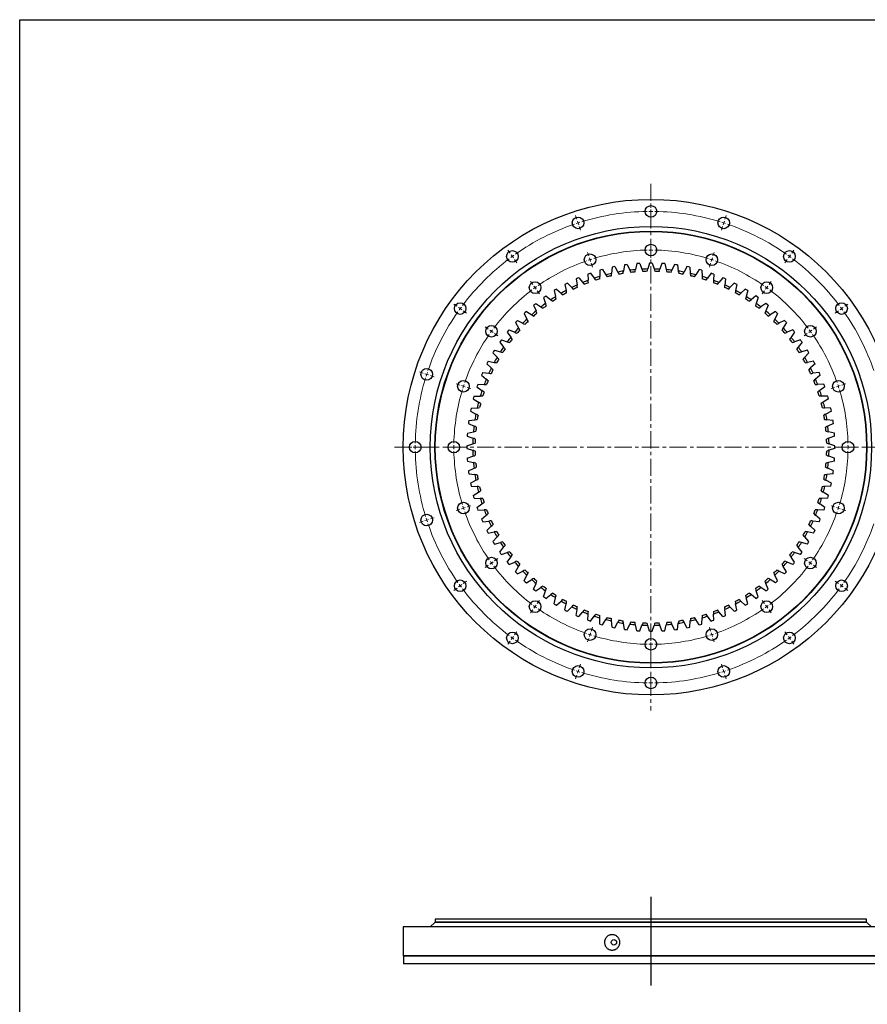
# Model space of a CAD drawing. Header units: millimetres. Extents: x -84 to 3240, y 8367 to 10823.
# Tile 2 of 7: x -84 to 1012, y 9549 to 10823. Entities that reach past the tile are written whole.
import ezdxf

# ---------------------------------------------------------------- set-up
doc = ezdxf.new("R2010")
doc.units = ezdxf.units.MM
doc.header["$LTSCALE"] = 10
doc.linetypes.add('CENTER', pattern=[10.16, 6.35, -1.27, 1.27, -1.27])

msp = doc.modelspace()

# ---------------------------------------------------------------- linework, layer by layer
at = {"linetype": 'CENTER', "lineweight": 18, "ltscale": 0.35}
for p, q in [((732.5, 10610.8), (732.5, 9929.4)), ((400.9, 10270.1), (1064, 10270.1))]:
    msp.add_line(p, q, dxfattribs=at)
at = {"color": 0, "linetype": 'Continuous', "lineweight": 18}
for p, q in [((732.5, 10580.1), (732.5, 10585.1)), ((732.5, 10575.1), (732.5, 10577.6)), ((732.5, 10575.1), (732.5, 10572.6)), ((636.7, 10564.9), (635.1, 10569.7)), ((638.2, 10560.2), (637.4, 10562.5)), ((638.2, 10560.2), (639, 10557.8)), ((732.5, 10570.1), (732.5, 10565.1)), ((826.7, 10560.2), (825.9, 10557.8)), ((826.7, 10560.2), (827.5, 10562.5)), ((828.2, 10564.9), (829.8, 10569.7)), ((639.7, 10555.4), (641.3, 10550.6)), ((825.2, 10555.4), (823.6, 10550.6)), ((732.5, 10530.1), (732.5, 10535.1)), ((550.2, 10520.9), (547.3, 10524.9)), ((652.1, 10517.4), (650.6, 10522.1)), ((732.5, 10525.1), (732.5, 10527.6)), ((732.5, 10525.1), (732.5, 10522.6)), ((732.5, 10520.1), (732.5, 10515.1)), ((812.8, 10517.4), (814.3, 10522.1)), ((914.7, 10520.9), (917.6, 10524.9)), ((553.2, 10516.8), (551.7, 10518.9)), ((553.2, 10516.8), (554.6, 10514.8)), ((556.1, 10512.8), (559.1, 10508.7)), ((653.7, 10512.6), (652.9, 10515)), ((653.7, 10512.6), (654.4, 10510.2)), ((655.2, 10507.9), (656.7, 10503.1)), ((809.7, 10507.9), (808.2, 10503.1)), ((811.3, 10512.6), (810.5, 10510.2)), ((811.3, 10512.6), (812, 10515)), ((908.8, 10512.8), (905.8, 10508.7)), ((911.7, 10516.8), (910.3, 10514.8)), ((911.7, 10516.8), (913.2, 10518.9)), ((579.6, 10480.4), (576.7, 10484.5)), ((885.3, 10480.4), (888.2, 10484.5)), ((582.6, 10476.4), (581.1, 10478.4)), ((582.6, 10476.4), (584, 10474.4)), ((585.5, 10472.3), (588.4, 10468.3)), ((879.4, 10472.3), (876.5, 10468.3)), ((882.3, 10476.4), (880.9, 10474.4)), ((882.3, 10476.4), (883.8, 10478.4)), ((481.7, 10452.3), (477.6, 10455.2)), ((485.7, 10449.4), (483.7, 10450.8)), ((485.7, 10449.4), (487.7, 10447.9)), ((489.7, 10446.4), (493.8, 10443.5)), ((975.2, 10446.4), (971.1, 10443.5)), ((979.2, 10449.4), (977.2, 10447.9)), ((979.2, 10449.4), (981.2, 10450.8)), ((983.2, 10452.3), (987.3, 10455.2)), ((522.1, 10422.9), (518.1, 10425.9)), ((526.2, 10420), (524.1, 10421.4)), ((526.2, 10420), (528.2, 10418.5)), ((938.8, 10420), (936.7, 10418.5)), ((938.8, 10420), (940.8, 10421.4)), ((942.8, 10422.9), (946.8, 10425.9)), ((530.2, 10417), (534.2, 10414.1)), ((934.7, 10417), (930.7, 10414.1)), ((437.6, 10365.9), (432.9, 10367.4)), ((442.4, 10364.3), (440, 10365.1)), ((442.4, 10364.3), (444.8, 10363.6)), ((447.1, 10362.8), (451.9, 10361.2)), ((485.2, 10350.4), (480.4, 10352)), ((489.9, 10348.9), (487.6, 10349.7)), ((489.9, 10348.9), (492.3, 10348.1)), ((494.7, 10347.3), (499.4, 10345.8)), ((970.2, 10347.3), (965.5, 10345.8)), ((975, 10348.9), (972.6, 10348.1)), ((975, 10348.9), (977.4, 10349.7)), ((979.7, 10350.4), (984.5, 10352)), ((422.5, 10270.1), (417.5, 10270.1)), ((427.5, 10270.1), (425, 10270.1)), ((427.5, 10270.1), (430, 10270.1)), ((432.5, 10270.1), (437.5, 10270.1)), ((472.5, 10270.1), (467.5, 10270.1)), ((477.5, 10270.1), (475, 10270.1)), ((477.5, 10270.1), (480, 10270.1)), ((482.5, 10270.1), (487.5, 10270.1)), ((982.5, 10270.1), (977.5, 10270.1)), ((987.5, 10270.1), (985, 10270.1)), ((987.5, 10270.1), (990, 10270.1)), ((992.5, 10270.1), (997.5, 10270.1)), ((485.2, 10189.7), (480.4, 10188.2)), ((489.9, 10191.3), (487.6, 10190.5)), ((489.9, 10191.3), (492.3, 10192.1)), ((494.7, 10192.8), (499.4, 10194.4)), ((970.2, 10192.8), (965.5, 10194.4)), ((975, 10191.3), (972.6, 10192.1)), ((975, 10191.3), (977.4, 10190.5)), ((979.7, 10189.7), (984.5, 10188.2)), ((442.4, 10175.8), (440, 10175.1)), ((442.4, 10175.8), (444.8, 10176.6)), ((447.1, 10177.4), (451.9, 10178.9)), ((437.6, 10174.3), (432.9, 10172.7)), ((530.2, 10123.1), (534.2, 10126.1)), ((934.7, 10123.1), (930.7, 10126.1)), ((522.1, 10117.3), (518.1, 10114.3)), ((526.2, 10120.2), (524.1, 10118.7)), ((526.2, 10120.2), (528.2, 10121.7)), ((938.8, 10120.2), (936.7, 10121.7)), ((938.8, 10120.2), (940.8, 10118.7)), ((942.8, 10117.3), (946.8, 10114.3)), ((481.7, 10087.9), (477.6, 10084.9)), ((485.7, 10090.8), (483.7, 10089.3)), ((485.7, 10090.8), (487.7, 10092.3)), ((489.7, 10093.8), (493.8, 10096.7)), ((975.2, 10093.8), (971.1, 10096.7)), ((979.2, 10090.8), (977.2, 10092.3)), ((979.2, 10090.8), (981.2, 10089.3)), ((983.2, 10087.9), (987.3, 10084.9)), ((582.6, 10063.8), (581.1, 10061.8)), ((582.6, 10063.8), (584, 10065.8)), ((585.5, 10067.8), (588.4, 10071.9)), ((879.4, 10067.8), (876.5, 10071.9)), ((882.3, 10063.8), (880.9, 10065.8)), ((882.3, 10063.8), (883.8, 10061.8)), ((579.6, 10059.7), (576.7, 10055.7)), ((885.3, 10059.7), (888.2, 10055.7)), ((655.2, 10032.3), (656.7, 10037.1)), ((809.7, 10032.3), (808.2, 10037.1)), ((553.2, 10023.3), (551.7, 10021.3)), ((553.2, 10023.3), (554.6, 10025.4)), ((556.1, 10027.4), (559.1, 10031.4)), ((653.7, 10027.6), (652.9, 10025.2)), ((653.7, 10027.6), (654.4, 10029.9)), ((732.5, 10020.1), (732.5, 10025.1)), ((811.3, 10027.6), (810.5, 10029.9)), ((811.3, 10027.6), (812, 10025.2)), ((908.8, 10027.4), (905.8, 10031.4)), ((911.7, 10023.3), (910.3, 10025.4)), ((911.7, 10023.3), (913.2, 10021.3)), ((550.2, 10019.3), (547.3, 10015.2)), ((652.1, 10022.8), (650.6, 10018.1)), ((732.5, 10015.1), (732.5, 10017.6)), ((732.5, 10015.1), (732.5, 10012.6)), ((812.8, 10022.8), (814.3, 10018.1)), ((914.7, 10019.3), (917.6, 10015.2)), ((732.5, 10010.1), (732.5, 10005.1)), ((639.7, 9984.8), (641.3, 9989.5)), ((825.2, 9984.8), (823.6, 9989.5)), ((636.7, 9975.3), (635.1, 9970.5)), ((638.2, 9980), (637.4, 9977.6)), ((638.2, 9980), (639, 9982.4)), ((732.5, 9970.1), (732.5, 9975.1)), ((826.7, 9980), (825.9, 9982.4)), ((826.7, 9980), (827.5, 9977.6)), ((828.2, 9975.3), (829.8, 9970.5)), ((732.5, 9965.1), (732.5, 9967.6)), ((732.5, 9965.1), (732.5, 9962.6)), ((732.5, 9960.1), (732.5, 9955.1))]:
    msp.add_line(p, q, dxfattribs=at)
at = {"color": 7, "linetype": 'Continuous', "lineweight": 25}
for p, q in [((714.3, 10507.5), (712.6, 10499.7)), ((716.2, 10507.7), (714.3, 10507.5)), ((718.1, 10507.8), (716.2, 10507.7)), ((718.1, 10507.8), (720.8, 10500.3)), ((730.6, 10508.2), (728.3, 10500.6)), ((732.5, 10508.2), (730.6, 10508.2)), ((734.3, 10508.2), (732.5, 10508.2)), ((734.3, 10508.2), (736.6, 10500.6)), ((746.8, 10507.8), (744.1, 10500.3)), ((748.7, 10507.7), (746.8, 10507.8)), ((750.6, 10507.5), (748.7, 10507.7)), ((750.6, 10507.5), (752.3, 10499.7)), ((652.7, 10494.5), (650.9, 10493.8)), ((654.5, 10495.1), (652.7, 10494.5)), ((654.5, 10495.1), (659.2, 10488.6)), ((666.4, 10498.9), (666.3, 10490.9)), ((668.2, 10499.4), (666.4, 10498.9)), ((670, 10499.9), (668.2, 10499.4)), ((670, 10499.9), (674.2, 10493.1)), ((682.2, 10502.9), (681.5, 10494.9)), ((684, 10503.3), (682.2, 10502.9)), ((685.8, 10503.6), (684, 10503.3)), ((685.8, 10503.6), (689.6, 10496.6)), ((698.2, 10505.8), (697, 10497.8)), ((700, 10506), (698.2, 10505.8)), ((701.9, 10506.3), (700, 10506)), ((701.9, 10506.3), (705.2, 10499)), ((763, 10506.3), (759.7, 10499)), ((764.9, 10506), (763, 10506.3)), ((766.7, 10505.8), (764.9, 10506)), ((766.7, 10505.8), (767.9, 10497.8)), ((779.1, 10503.6), (775.3, 10496.6)), ((780.9, 10503.3), (779.1, 10503.6)), ((782.7, 10502.9), (780.9, 10503.3)), ((782.7, 10502.9), (783.4, 10494.9)), ((794.9, 10499.9), (790.7, 10493.1)), ((796.7, 10499.4), (794.9, 10499.9)), ((798.5, 10498.9), (796.7, 10499.4)), ((798.5, 10498.9), (798.6, 10490.9)), ((810.4, 10495.1), (805.7, 10488.6)), ((812.2, 10494.5), (810.4, 10495.1)), ((814, 10493.8), (812.2, 10494.5)), ((622.9, 10481.5), (621.2, 10480.7)), ((624.6, 10482.4), (622.9, 10481.5)), ((624.6, 10482.4), (630.1, 10476.6)), ((637.6, 10488.5), (635.9, 10487.8)), ((635.9, 10487.8), (636.9, 10479.8)), ((639.3, 10489.3), (637.6, 10488.5)), ((639.3, 10489.3), (644.4, 10483.1)), ((650.9, 10493.8), (651.4, 10485.9)), ((814, 10493.8), (813.5, 10485.9)), ((825.6, 10489.3), (820.5, 10483.1)), ((827.3, 10488.5), (825.6, 10489.3)), ((829.1, 10487.8), (827.3, 10488.5)), ((829.1, 10487.8), (828.1, 10479.8)), ((840.3, 10482.4), (834.8, 10476.6)), ((842, 10481.5), (840.3, 10482.4)), ((843.7, 10480.7), (842, 10481.5)), ((608.7, 10473.6), (607.1, 10472.6)), ((607.1, 10472.6), (609.2, 10464.9)), ((610.3, 10474.5), (608.7, 10473.6)), ((610.3, 10474.5), (616.2, 10469.1)), ((621.2, 10480.7), (622.8, 10472.8)), ((843.7, 10480.7), (842.1, 10472.8)), ((854.6, 10474.5), (848.7, 10469.1)), ((856.2, 10473.6), (854.6, 10474.5)), ((857.8, 10472.6), (855.7, 10464.9)), ((857.8, 10472.6), (856.2, 10473.6)), ((583.6, 10456), (582.2, 10454.8)), ((583.6, 10456), (590.2, 10451.5)), ((595.1, 10464.7), (593.6, 10463.6)), ((593.6, 10463.6), (596.2, 10456)), ((596.7, 10465.7), (595.1, 10464.7)), ((596.7, 10465.7), (602.9, 10460.7)), ((868.2, 10465.7), (862, 10460.7)), ((869.8, 10464.7), (868.2, 10465.7)), ((871.3, 10463.6), (868.7, 10456)), ((871.3, 10463.6), (869.8, 10464.7)), ((881.3, 10456), (874.7, 10451.5)), ((882.8, 10454.8), (881.3, 10456)), ((569.9, 10444.1), (568.5, 10442.8)), ((571.3, 10445.4), (569.9, 10444.1)), ((571.3, 10445.4), (578.2, 10441.3)), ((582.2, 10454.8), (580.7, 10453.6)), ((580.7, 10453.6), (583.8, 10446.3)), ((884.2, 10453.6), (881.1, 10446.3)), ((884.2, 10453.6), (882.8, 10454.8)), ((893.6, 10445.4), (886.7, 10441.3)), ((895, 10444.1), (893.6, 10445.4)), ((896.4, 10442.8), (895, 10444.1)), ((558.4, 10432.6), (557.1, 10431.3)), ((557.1, 10431.3), (561.2, 10424.4)), ((559.7, 10434), (558.4, 10432.6)), ((559.7, 10434), (566.8, 10430.4)), ((568.5, 10442.8), (572.1, 10435.7)), ((896.4, 10442.8), (892.8, 10435.7)), ((905.2, 10434), (898.1, 10430.4)), ((907.8, 10431.3), (903.7, 10424.4)), ((906.5, 10432.6), (905.2, 10434)), ((907.8, 10431.3), (906.5, 10432.6)), ((547.7, 10420.4), (546.5, 10418.9)), ((546.5, 10418.9), (551.1, 10412.3)), ((548.9, 10421.8), (547.7, 10420.4)), ((548.9, 10421.8), (556.3, 10418.7)), ((916, 10421.8), (908.6, 10418.7)), ((918.4, 10418.9), (913.8, 10412.3)), ((917.2, 10420.4), (916, 10421.8)), ((918.4, 10418.9), (917.2, 10420.4)), ((537.9, 10407.4), (536.8, 10405.9)), ((536.8, 10405.9), (541.8, 10399.6)), ((539, 10409), (537.9, 10407.4)), ((539, 10409), (546.6, 10406.4)), ((925.9, 10409), (918.4, 10406.4)), ((928.1, 10405.9), (923.1, 10399.6)), ((927, 10407.4), (925.9, 10409)), ((928.1, 10405.9), (927, 10407.4)), ((529, 10393.8), (528, 10392.2)), ((528, 10392.2), (533.4, 10386.3)), ((530, 10395.4), (529, 10393.8)), ((530, 10395.4), (537.7, 10393.4)), ((934.9, 10395.4), (927.2, 10393.4)), ((936.9, 10392.2), (931.5, 10386.3)), ((935.9, 10393.8), (934.9, 10395.4)), ((936.9, 10392.2), (935.9, 10393.8)), ((521, 10379.7), (520.1, 10378)), ((521.9, 10381.3), (521, 10379.7)), ((521.9, 10381.3), (529.7, 10379.8)), ((943, 10381.3), (935.2, 10379.8)), ((943.9, 10379.7), (943, 10381.3)), ((944.8, 10378), (943.9, 10379.7)), ((520.1, 10378), (525.9, 10372.5)), ((944.8, 10378), (939, 10372.5)), ((514, 10365), (513.3, 10363.2)), ((513.3, 10363.2), (519.4, 10358.1)), ((514.8, 10366.7), (514, 10365)), ((514.8, 10366.7), (522.7, 10365.7)), ((950.1, 10366.7), (942.2, 10365.7)), ((951.6, 10363.2), (945.5, 10358.1)), ((950.9, 10365), (950.1, 10366.7)), ((951.6, 10363.2), (950.9, 10365)), ((508, 10349.8), (507.4, 10348.1)), ((507.4, 10348.1), (513.9, 10343.4)), ((508.7, 10351.6), (508, 10349.8)), ((508.7, 10351.6), (516.7, 10351.2)), ((956.2, 10351.6), (948.2, 10351.2)), ((957.5, 10348.1), (951, 10343.4)), ((956.9, 10349.8), (956.2, 10351.6)), ((957.5, 10348.1), (956.9, 10349.8)), ((503.1, 10334.3), (502.6, 10332.5)), ((502.6, 10332.5), (509.4, 10328.3)), ((503.7, 10336.1), (503.1, 10334.3)), ((503.7, 10336.1), (511.6, 10336.2)), ((961.3, 10336.1), (953.3, 10336.2)), ((962.3, 10332.5), (955.5, 10328.3)), ((961.8, 10334.3), (961.3, 10336.1)), ((962.3, 10332.5), (961.8, 10334.3)), ((499.3, 10318.5), (498.9, 10316.7)), ((498.9, 10316.7), (506, 10312.9)), ((499.7, 10320.4), (499.3, 10318.5)), ((499.7, 10320.4), (507.7, 10321)), ((965.2, 10320.4), (957.3, 10321)), ((966, 10316.7), (958.9, 10312.9)), ((965.6, 10318.5), (965.2, 10320.4)), ((966, 10316.7), (965.6, 10318.5)), ((496.8, 10304.4), (496.5, 10302.5)), ((496.8, 10304.4), (504.7, 10305.6)), ((968.1, 10304.4), (960.2, 10305.6)), ((968.4, 10302.5), (968.1, 10304.4)), ((496.5, 10302.5), (496.3, 10300.7)), ((496.3, 10300.7), (503.6, 10297.4)), ((968.6, 10300.7), (961.3, 10297.4)), ((968.6, 10300.7), (968.4, 10302.5)), ((494.9, 10286.3), (494.7, 10284.5)), ((494.7, 10284.5), (502.2, 10281.7)), ((495, 10288.2), (494.9, 10286.3)), ((495, 10288.2), (502.8, 10289.9)), ((969.9, 10288.2), (962.1, 10289.9)), ((970.2, 10284.5), (962.7, 10281.7)), ((970.1, 10286.3), (969.9, 10288.2)), ((970.2, 10284.5), (970.1, 10286.3)), ((494.3, 10272), (502, 10274.2)), ((494.3, 10272), (494.3, 10270.1)), ((494.3, 10270.1), (494.3, 10268.2)), ((494.3, 10268.2), (502, 10266)), ((970.6, 10272), (962.9, 10274.2)), ((970.6, 10268.2), (962.9, 10266)), ((970.6, 10270.1), (970.6, 10272)), ((970.6, 10268.2), (970.6, 10270.1)), ((494.7, 10255.7), (502.2, 10258.5)), ((494.7, 10255.7), (494.9, 10253.8)), ((494.9, 10253.8), (495, 10252)), ((970.2, 10255.7), (962.7, 10258.5)), ((969.9, 10252), (970.1, 10253.8)), ((970.1, 10253.8), (970.2, 10255.7)), ((495, 10252), (502.8, 10250.2)), ((496.3, 10239.5), (503.6, 10242.8)), ((496.3, 10239.5), (496.5, 10237.7)), ((968.6, 10239.5), (961.3, 10242.8)), ((969.9, 10252), (962.1, 10250.2)), ((968.4, 10237.7), (968.6, 10239.5)), ((496.5, 10237.7), (496.8, 10235.8)), ((496.8, 10235.8), (504.7, 10234.6)), ((498.9, 10223.5), (506, 10227.2)), ((966, 10223.5), (958.9, 10227.2)), ((968.1, 10235.8), (960.2, 10234.6)), ((968.1, 10235.8), (968.4, 10237.7)), ((498.9, 10223.5), (499.3, 10221.6)), ((499.3, 10221.6), (499.7, 10219.8)), ((499.7, 10219.8), (507.7, 10219.2)), ((965.2, 10219.8), (957.3, 10219.2)), ((965.2, 10219.8), (965.6, 10221.6)), ((965.6, 10221.6), (966, 10223.5)), ((502.6, 10207.6), (509.4, 10211.9)), ((502.6, 10207.6), (503.1, 10205.8)), ((503.1, 10205.8), (503.7, 10204)), ((503.7, 10204), (511.6, 10203.9)), ((961.3, 10204), (953.3, 10203.9)), ((962.3, 10207.6), (955.5, 10211.9)), ((961.3, 10204), (961.8, 10205.8)), ((961.8, 10205.8), (962.3, 10207.6)), ((507.4, 10192.1), (513.9, 10196.8)), ((507.4, 10192.1), (508, 10190.3)), ((508, 10190.3), (508.7, 10188.6)), ((508.7, 10188.6), (516.7, 10189)), ((956.2, 10188.6), (948.2, 10189)), ((957.5, 10192.1), (951, 10196.8)), ((956.2, 10188.6), (956.9, 10190.3)), ((956.9, 10190.3), (957.5, 10192.1)), ((513.3, 10176.9), (519.4, 10182.1)), ((513.3, 10176.9), (514, 10175.2)), ((951.6, 10176.9), (945.5, 10182.1)), ((950.9, 10175.2), (951.6, 10176.9)), ((514, 10175.2), (514.8, 10173.5)), ((514.8, 10173.5), (522.7, 10174.5)), ((520.1, 10162.2), (525.9, 10167.7)), ((944.8, 10162.2), (939, 10167.7)), ((950.1, 10173.5), (942.2, 10174.5)), ((950.1, 10173.5), (950.9, 10175.2)), ((520.1, 10162.2), (521, 10160.5)), ((521, 10160.5), (521.9, 10158.9)), ((521.9, 10158.9), (529.7, 10160.4)), ((528, 10148), (533.4, 10153.9)), ((936.9, 10148), (931.5, 10153.9)), ((943, 10158.9), (935.2, 10160.4)), ((943, 10158.9), (943.9, 10160.5)), ((943.9, 10160.5), (944.8, 10162.2)), ((528, 10148), (529, 10146.3)), ((529, 10146.3), (530, 10144.7)), ((530, 10144.7), (537.7, 10146.8)), ((536.8, 10134.3), (541.8, 10140.6)), ((928.1, 10134.3), (923.1, 10140.6)), ((934.9, 10144.7), (927.2, 10146.8)), ((934.9, 10144.7), (935.9, 10146.3)), ((935.9, 10146.3), (936.9, 10148)), ((536.8, 10134.3), (537.9, 10132.7)), ((537.9, 10132.7), (539, 10131.2)), ((539, 10131.2), (546.6, 10133.8)), ((546.5, 10121.3), (551.1, 10127.8)), ((918.4, 10121.3), (913.8, 10127.8)), ((925.9, 10131.2), (918.4, 10133.8)), ((925.9, 10131.2), (927, 10132.7)), ((927, 10132.7), (928.1, 10134.3)), ((546.5, 10121.3), (547.7, 10119.8)), ((547.7, 10119.8), (548.9, 10118.3)), ((548.9, 10118.3), (556.3, 10121.4)), ((557.1, 10108.9), (561.2, 10115.8)), ((907.8, 10108.9), (903.7, 10115.8)), ((916, 10118.3), (908.6, 10121.4)), ((916, 10118.3), (917.2, 10119.8)), ((917.2, 10119.8), (918.4, 10121.3)), ((557.1, 10108.9), (558.4, 10107.5)), ((558.4, 10107.5), (559.7, 10106.2)), ((559.7, 10106.2), (566.8, 10109.8)), ((568.5, 10097.3), (572.1, 10104.5)), ((896.4, 10097.3), (892.8, 10104.5)), ((905.2, 10106.2), (898.1, 10109.8)), ((905.2, 10106.2), (906.5, 10107.5)), ((906.5, 10107.5), (907.8, 10108.9)), ((568.5, 10097.3), (569.9, 10096)), ((569.9, 10096), (571.3, 10094.8)), ((571.3, 10094.8), (578.2, 10098.8)), ((580.7, 10086.5), (583.8, 10093.9)), ((583.6, 10084.2), (590.2, 10088.7)), ((881.3, 10084.2), (874.7, 10088.7)), ((884.2, 10086.5), (881.1, 10093.9)), ((893.6, 10094.8), (886.7, 10098.8)), ((893.6, 10094.8), (895, 10096)), ((895, 10096), (896.4, 10097.3)), ((580.7, 10086.5), (582.2, 10085.3)), ((582.2, 10085.3), (583.6, 10084.2)), ((593.6, 10076.6), (596.2, 10084.2)), ((593.6, 10076.6), (595.1, 10075.5)), ((595.1, 10075.5), (596.7, 10074.4)), ((596.7, 10074.4), (602.9, 10079.4)), ((607.1, 10067.6), (609.2, 10075.3)), ((857.8, 10067.6), (855.7, 10075.3)), ((868.2, 10074.4), (862, 10079.4)), ((868.2, 10074.4), (869.8, 10075.5)), ((871.3, 10076.6), (868.7, 10084.2)), ((869.8, 10075.5), (871.3, 10076.6)), ((881.3, 10084.2), (882.8, 10085.3)), ((882.8, 10085.3), (884.2, 10086.5)), ((607.1, 10067.6), (608.7, 10066.6)), ((608.7, 10066.6), (610.3, 10065.6)), ((610.3, 10065.6), (616.2, 10071)), ((621.2, 10059.5), (622.8, 10067.4)), ((624.6, 10057.8), (630.1, 10063.6)), ((840.3, 10057.8), (834.8, 10063.6)), ((843.7, 10059.5), (842.1, 10067.4)), ((854.6, 10065.6), (848.7, 10071)), ((854.6, 10065.6), (856.2, 10066.6)), ((856.2, 10066.6), (857.8, 10067.6)), ((621.2, 10059.5), (622.9, 10058.6)), ((622.9, 10058.6), (624.6, 10057.8)), ((635.9, 10052.4), (636.9, 10060.3)), ((635.9, 10052.4), (637.6, 10051.6)), ((637.6, 10051.6), (639.3, 10050.9)), ((639.3, 10050.9), (644.4, 10057.1)), ((650.9, 10046.3), (651.4, 10054.3)), ((654.5, 10045.1), (659.2, 10051.5)), ((666.4, 10041.3), (666.3, 10049.3)), ((798.5, 10041.3), (798.6, 10049.3)), ((810.4, 10045.1), (805.7, 10051.5)), ((814, 10046.3), (813.5, 10054.3)), ((825.6, 10050.9), (820.5, 10057.1)), ((825.6, 10050.9), (827.3, 10051.6)), ((827.3, 10051.6), (829.1, 10052.4)), ((829.1, 10052.4), (828.1, 10060.3)), ((840.3, 10057.8), (842, 10058.6)), ((842, 10058.6), (843.7, 10059.5)), ((650.9, 10046.3), (652.7, 10045.7)), ((652.7, 10045.7), (654.5, 10045.1)), ((666.4, 10041.3), (668.2, 10040.8)), ((668.2, 10040.8), (670, 10040.3)), ((670, 10040.3), (674.2, 10047.1)), ((682.2, 10037.3), (681.5, 10045.3)), ((682.2, 10037.3), (684, 10036.9)), ((684, 10036.9), (685.8, 10036.5)), ((685.8, 10036.5), (689.6, 10043.6)), ((698.2, 10034.4), (697, 10042.3)), ((701.9, 10033.9), (705.2, 10041.2)), ((714.3, 10032.6), (712.6, 10040.4)), ((718.1, 10032.4), (720.8, 10039.9)), ((730.6, 10031.9), (728.3, 10039.6)), ((734.3, 10031.9), (736.6, 10039.6)), ((746.8, 10032.4), (744.1, 10039.9)), ((750.6, 10032.6), (752.3, 10040.4)), ((763, 10033.9), (759.7, 10041.2)), ((766.7, 10034.4), (767.9, 10042.3)), ((779.1, 10036.5), (775.3, 10043.6)), ((779.1, 10036.5), (780.9, 10036.9)), ((780.9, 10036.9), (782.7, 10037.3)), ((782.7, 10037.3), (783.4, 10045.3)), ((794.9, 10040.3), (790.7, 10047.1)), ((794.9, 10040.3), (796.7, 10040.8)), ((796.7, 10040.8), (798.5, 10041.3)), ((810.4, 10045.1), (812.2, 10045.7)), ((812.2, 10045.7), (814, 10046.3)), ((698.2, 10034.4), (700, 10034.1)), ((700, 10034.1), (701.9, 10033.9)), ((714.3, 10032.6), (716.2, 10032.5)), ((716.2, 10032.5), (718.1, 10032.4)), ((730.6, 10031.9), (732.5, 10031.9)), ((732.5, 10031.9), (734.3, 10031.9)), ((746.8, 10032.4), (748.7, 10032.5)), ((748.7, 10032.5), (750.6, 10032.6)), ((763, 10033.9), (764.9, 10034.1)), ((764.9, 10034.1), (766.7, 10034.4)), ((453, 9655.1), (447, 9649.7)), ((1012, 9655.1), (453, 9655.1)), ((453.5, 9659.6), (453.5, 9655.6)), ((1011.5, 9659.6), (453.5, 9659.6)), ((1011.5, 9655.6), (453.5, 9655.6)), ((460.5, 9655.6), (460.5, 9655.1)), ((1004.5, 9655.1), (1004.5, 9655.6)), ((1011.5, 9655.6), (1011.5, 9659.6)), ((1018, 9649.7), (1012, 9655.1)), ((412, 9649.6), (412, 9612.1)), ((1053, 9649.6), (412, 9649.6)), ((1018, 9649.7), (447, 9649.7)), ((453.5, 9649.7), (453.5, 9649.6)), ((1011.5, 9649.6), (1011.5, 9649.7)), ((412, 9612.1), (412.5, 9611.6)), ((1053, 9612.1), (412, 9612.1)), ((412.5, 9611.6), (412.5, 9601.6)), ((1052.5, 9611.6), (412.5, 9611.6)), ((1052.5, 9601.6), (412.5, 9601.6))]:
    msp.add_line(p, q, dxfattribs=at)
at = {"lineweight": 25}
msp.add_line((732.5, 9688.5), (732.5, 9574), dxfattribs=at)
msp.add_lwpolyline([(-84.3, 10823), (3240.1, 10823), (3240.1, 8366.9), (-84.3, 8366.9)], close=True)
at = {"color": 7, "linetype": 'Continuous', "lineweight": 25}
for centre, radius in [((732.5, 10270.1), 320.5), ((732.5, 10575.1), 7.5), ((638.2, 10560.2), 7.5), ((826.7, 10560.2), 7.5), ((732.5, 10270.1), 285.5), ((732.5, 10270.1), 279.5), ((732.5, 10270.1), 279), ((732.5, 10525.1), 7.5), ((553.2, 10516.8), 7.5), ((653.7, 10512.6), 7.5), ((811.3, 10512.6), 7.5), ((911.7, 10516.8), 7.5), ((582.6, 10476.4), 7.5), ((882.3, 10476.4), 7.5), ((485.7, 10449.4), 7.5), ((979.2, 10449.4), 7.5), ((526.2, 10420), 7.5), ((938.8, 10420), 7.5), ((442.4, 10364.3), 7.5), ((489.9, 10348.9), 7.5), ((975, 10348.9), 7.5), ((427.5, 10270.1), 7.5), ((477.5, 10270.1), 7.5), ((987.5, 10270.1), 7.5), ((489.9, 10191.3), 7.5), ((975, 10191.3), 7.5), ((442.4, 10175.8), 7.5), ((526.2, 10120.2), 7.5), ((938.8, 10120.2), 7.5), ((485.7, 10090.8), 7.5), ((979.2, 10090.8), 7.5), ((582.6, 10063.8), 7.5), ((882.3, 10063.8), 7.5), ((553.2, 10023.3), 7.5), ((653.7, 10027.6), 7.5), ((811.3, 10027.6), 7.5), ((911.7, 10023.3), 7.5), ((732.5, 10015.1), 7.5), ((638.2, 9980), 7.5), ((826.7, 9980), 7.5), ((732.5, 9965.1), 7.5), ((684.6, 9629.6), 3.49)]:
    msp.add_circle(centre, radius, dxfattribs=at)
at = {"color": 0, "linetype": 'Continuous', "lineweight": 18}
for radius, start, end in [(305, 90.9393, 107.0607), (305, 90, 90.4696), (305, 89.5304, 90), (305, 72.9393, 89.0607), (305, 108.9393, 125.0607), (305, 108, 108.4696), (305, 107.5304, 108), (305, 72, 72.4696), (305, 71.5304, 72), (305, 54.9393, 71.0607), (255, 91.1234, 106.8766), (255, 90, 90.5617), (255, 89.4383, 90), (255, 73.1234, 88.8766), (305, 126.9393, 143.0607), (305, 126, 126.4696), (305, 125.5304, 126), (255, 109.1234, 124.8766), (255, 108, 108.5617), (255, 107.4383, 108), (255, 72, 72.5617), (255, 71.4383, 72), (255, 55.1234, 70.8766), (305, 54, 54.4696), (305, 53.5304, 54), (305, 36.9393, 53.0607), (255, 127.1234, 142.8766), (255, 126, 126.5617), (255, 125.4383, 126), (255, 54, 54.5617), (255, 53.4383, 54), (255, 37.1234, 52.8766), (305, 144.9393, 161.0607), (305, 144, 144.4696), (305, 143.5304, 144), (305, 36, 36.4696), (305, 35.5304, 36), (305, 18.9393, 35.0607), (255, 144, 144.5617), (255, 143.4383, 144), (255, 36, 36.5617), (255, 35.4383, 36), (255, 145.1234, 160.8766), (255, 19.1234, 34.8766), (305, 162.9393, 179.0607), (305, 162, 162.4696), (305, 161.5304, 162), (255, 163.1234, 178.8766), (255, 162, 162.5617), (255, 161.4383, 162), (255, 18, 18.5617), (255, 17.4383, 18), (255, 1.1234, 16.8766), (305, 179.5304, 180), (305, 180, 180.4696), (305, 180.9393, 197.0607), (255, 179.4383, 180), (255, 180, 180.5617), (255, 181.1234, 196.8766), (255, 343.1234, 358.8766), (255, 0, 0.5617), (255, 359.4383, 0), (255, 197.4383, 198), (255, 198, 198.5617), (255, 341.4383, 342), (255, 342, 342.5617), (305, 197.5304, 198), (305, 198, 198.4696), (255, 199.1234, 214.8766), (255, 325.1234, 340.8766), (305, 198.9393, 215.0607), (305, 324.9393, 341.0607), (255, 215.4383, 216), (255, 216, 216.5617), (255, 217.1234, 232.8766), (255, 307.1234, 322.8766), (255, 323.4383, 324), (255, 324, 324.5617), (305, 215.5304, 216), (305, 216, 216.4696), (305, 216.9393, 233.0607), (305, 306.9393, 323.0607), (305, 323.5304, 324), (305, 324, 324.4696), (255, 233.4383, 234), (255, 234, 234.5617), (255, 305.4383, 306), (255, 306, 306.5617), (255, 235.1234, 250.8766), (255, 289.1234, 304.8766), (305, 233.5304, 234), (305, 234, 234.4696), (255, 251.4383, 252), (255, 252, 252.5617), (255, 253.1234, 268.8766), (255, 271.1234, 286.8766), (255, 287.4383, 288), (255, 288, 288.5617), (305, 305.5304, 306), (305, 306, 306.4696), (305, 234.9393, 251.0607), (255, 269.4383, 270), (255, 270, 270.5617), (305, 288.9393, 305.0607), (305, 251.5304, 252), (305, 252, 252.4696), (305, 252.9393, 269.0607), (305, 270.9393, 287.0607), (305, 287.5304, 288), (305, 288, 288.4696), (305, 269.5304, 270), (305, 270, 270.4696)]:
    msp.add_arc((732.5, 10270.1), radius, start, end, dxfattribs=at)
at = {"color": 7, "linetype": 'Continuous', "lineweight": 25}
for radius, start, end in [(230.5, 102.7651, 104.6262), (230.5, 98.8521, 100.7131), (227.5, 99.0883, 100.4769), (230.5, 94.9391, 96.8001), (227.5, 95.1753, 96.5639), (230.5, 91.026, 92.887), (227.5, 91.2622, 92.6508), (230.5, 87.113, 88.974), (227.5, 87.3492, 88.7378), (230.5, 83.1999, 85.0609), (227.5, 83.4361, 84.8247), (230.5, 79.2869, 81.1479), (227.5, 79.5231, 80.9117), (230.5, 75.3738, 77.2349), (230.5, 110.5912, 112.4522), (227.5, 110.8275, 112.216), (230.5, 106.6782, 108.5392), (227.5, 106.9144, 108.303), (227.5, 103.0014, 104.3899), (227.5, 75.6101, 76.9986), (230.5, 71.4608, 73.3218), (227.5, 71.697, 73.0856), (227.5, 67.784, 69.1725), (230.5, 67.5478, 69.4088), (230.5, 118.4173, 120.2783), (227.5, 118.6535, 120.0421), (230.5, 114.5043, 116.3653), (227.5, 114.7405, 116.1291), (227.5, 63.8709, 65.2595), (230.5, 63.6347, 65.4957), (227.5, 59.9579, 61.3465), (230.5, 59.7217, 61.5827), (230.5, 126.2434, 128.1044), (230.5, 122.3304, 124.1914), (227.5, 122.5666, 123.9552), (227.5, 56.0448, 57.4334), (230.5, 55.8086, 57.6696), (230.5, 51.8956, 53.7566), (230.5, 130.1564, 132.0175), (227.5, 130.3927, 131.7812), (227.5, 126.4796, 127.8682), (227.5, 52.1318, 53.5204), (227.5, 48.2188, 49.6073), (230.5, 47.9825, 49.8436), (230.5, 134.0695, 135.9305), (227.5, 134.3057, 135.6943), (227.5, 44.3057, 45.6943), (230.5, 44.0695, 45.9305), (230.5, 137.9825, 139.8436), (227.5, 138.2188, 139.6073), (227.5, 40.3927, 41.7812), (230.5, 40.1564, 42.0175), (230.5, 141.8956, 143.7566), (227.5, 142.1318, 143.5204), (227.5, 36.4796, 37.8682), (230.5, 36.2434, 38.1044), (230.5, 145.8086, 147.6696), (227.5, 146.0448, 147.4334), (227.5, 32.5666, 33.9552), (230.5, 32.3304, 34.1914), (230.5, 149.7217, 151.5827), (227.5, 149.9579, 151.3465), (227.5, 28.6535, 30.0421), (230.5, 28.4173, 30.2783), (230.5, 153.6347, 155.4957), (227.5, 153.8709, 155.2595), (227.5, 24.7405, 26.1291), (230.5, 24.5043, 26.3653), (230.5, 157.5478, 159.4088), (227.5, 157.784, 159.1725), (227.5, 20.8275, 22.216), (230.5, 20.5912, 22.4522), (230.5, 161.4608, 163.3218), (227.5, 161.697, 163.0856), (227.5, 16.9144, 18.303), (230.5, 16.6782, 18.5392), (230.5, 165.3738, 167.2349), (227.5, 165.6101, 166.9986), (227.5, 13.0014, 14.3899), (230.5, 12.7651, 14.6262), (230.5, 169.2869, 171.1479), (227.5, 169.5231, 170.9117), (227.5, 9.0883, 10.4769), (230.5, 8.8521, 10.7131), (230.5, 173.1999, 175.0609), (227.5, 173.4361, 174.8247), (227.5, 5.1753, 6.5639), (230.5, 4.9391, 6.8001), (230.5, 177.113, 178.974), (227.5, 177.3492, 178.7378), (227.5, 1.2622, 2.6508), (230.5, 1.026, 2.887), (230.5, 181.026, 182.887), (227.5, 181.2622, 182.6508), (227.5, 357.3492, 358.7378), (230.5, 357.113, 358.974), (230.5, 184.9391, 186.8001), (227.5, 185.1753, 186.5639), (227.5, 353.4361, 354.8247), (230.5, 353.1999, 355.0609), (230.5, 188.8521, 190.7131), (227.5, 189.0883, 190.4769), (227.5, 349.5231, 350.9117), (230.5, 349.2869, 351.1479), (230.5, 192.7651, 194.6262), (227.5, 193.0014, 194.3899), (227.5, 345.6101, 346.9986), (230.5, 345.3738, 347.2349), (230.5, 196.6782, 198.5392), (227.5, 196.9144, 198.303), (227.5, 341.697, 343.0856), (230.5, 341.4608, 343.3218), (230.5, 200.5912, 202.4522), (227.5, 200.8275, 202.216), (227.5, 337.784, 339.1725), (230.5, 337.5478, 339.4088), (230.5, 204.5043, 206.3653), (227.5, 204.7405, 206.1291), (227.5, 333.8709, 335.2595), (230.5, 333.6347, 335.4957), (230.5, 208.4173, 210.2783), (227.5, 208.6535, 210.0421), (227.5, 329.9579, 331.3465), (230.5, 329.7217, 331.5827), (230.5, 212.3304, 214.1914), (227.5, 212.5666, 213.9552), (227.5, 326.0448, 327.4334), (230.5, 325.8086, 327.6696), (230.5, 216.2434, 218.1044), (227.5, 216.4796, 217.8682), (227.5, 322.1318, 323.5204), (230.5, 321.8956, 323.7566), (230.5, 220.1564, 222.0175), (227.5, 220.3927, 221.7812), (227.5, 318.2188, 319.6073), (230.5, 317.9825, 319.8436), (230.5, 224.0695, 225.9305), (227.5, 224.3057, 225.6943), (227.5, 228.2188, 229.6073), (227.5, 310.3927, 311.7812), (227.5, 314.3057, 315.6943), (230.5, 314.0695, 315.9305), (230.5, 227.9825, 229.8436), (230.5, 231.8956, 233.7566), (227.5, 232.1318, 233.5204), (227.5, 306.4796, 307.8682), (230.5, 306.2434, 308.1044), (230.5, 310.1564, 312.0175), (230.5, 235.8086, 237.6696), (227.5, 236.0448, 237.4334), (227.5, 302.5666, 303.9552), (230.5, 302.3304, 304.1914), (230.5, 239.7217, 241.5827), (227.5, 239.9579, 241.3465), (230.5, 243.6347, 245.4957), (227.5, 243.8709, 245.2595), (227.5, 294.7405, 296.1291), (230.5, 294.5043, 296.3653), (227.5, 298.6535, 300.0421), (230.5, 298.4173, 300.2783), (230.5, 247.5478, 249.4088), (227.5, 247.784, 249.1725), (230.5, 251.4608, 253.3218), (227.5, 251.697, 253.0856), (227.5, 255.6101, 256.9986), (227.5, 283.0014, 284.3899), (227.5, 286.9144, 288.303), (230.5, 286.6782, 288.5392), (227.5, 290.8275, 292.216), (230.5, 290.5912, 292.4522), (230.5, 255.3738, 257.2349), (230.5, 259.2869, 261.1479), (227.5, 259.5231, 260.9117), (230.5, 263.1999, 265.0609), (227.5, 263.4361, 264.8247), (230.5, 267.113, 268.974), (227.5, 267.3492, 268.7378), (230.5, 271.026, 272.887), (227.5, 271.2622, 272.6508), (230.5, 274.9391, 276.8001), (227.5, 275.1753, 276.5639), (230.5, 278.8521, 280.7131), (227.5, 279.0883, 280.4769), (230.5, 282.7651, 284.6262)]:
    msp.add_arc((732.5, 10270.1), radius, start, end, dxfattribs=at)
for points in [[(681.3, 10491.8), (681.4, 10492.8), (681.4, 10493.8), (681.5, 10494.9)], [(689.6, 10496.6), (690.1, 10495.6), (690.6, 10494.7), (691.1, 10493.8)], [(696.5, 10494.7), (696.7, 10495.8), (696.8, 10496.8), (697, 10497.8)], [(705.2, 10499), (705.6, 10498), (706, 10497.1), (706.4, 10496.1)], [(711.9, 10496.7), (712.2, 10497.7), (712.4, 10498.7), (712.6, 10499.7)], [(720.8, 10500.3), (721.2, 10499.3), (721.6, 10498.3), (721.9, 10497.3)], [(727.4, 10497.5), (727.7, 10498.5), (728, 10499.5), (728.3, 10500.6)], [(736.6, 10500.6), (736.9, 10499.5), (737.2, 10498.5), (737.5, 10497.5)], [(743, 10497.3), (743.3, 10498.3), (743.7, 10499.3), (744.1, 10500.3)], [(752.3, 10499.7), (752.5, 10498.7), (752.7, 10497.7), (753, 10496.7)], [(758.5, 10496.1), (758.9, 10497.1), (759.3, 10498), (759.7, 10499)], [(767.9, 10497.8), (768.1, 10496.8), (768.2, 10495.8), (768.4, 10494.7)], [(773.8, 10493.8), (774.3, 10494.7), (774.8, 10495.6), (775.3, 10496.6)], [(783.4, 10494.9), (783.5, 10493.8), (783.6, 10492.8), (783.6, 10491.8)], [(644.4, 10483.1), (645.1, 10482.3), (645.8, 10481.5), (646.4, 10480.7)], [(651.6, 10482.7), (651.5, 10483.8), (651.4, 10484.8), (651.4, 10485.9)], [(659.2, 10488.6), (659.8, 10487.8), (660.4, 10486.9), (661, 10486.1)], [(666.3, 10487.7), (666.3, 10488.8), (666.3, 10489.8), (666.3, 10490.9)], [(674.2, 10493.1), (674.8, 10492.2), (675.4, 10491.3), (675.9, 10490.4)], [(789, 10490.4), (789.5, 10491.3), (790.1, 10492.2), (790.7, 10493.1)], [(798.6, 10490.9), (798.6, 10489.8), (798.6, 10488.8), (798.6, 10487.7)], [(803.9, 10486.1), (804.5, 10486.9), (805.1, 10487.8), (805.7, 10488.6)], [(813.5, 10485.9), (813.5, 10484.8), (813.4, 10483.8), (813.3, 10482.7)], [(818.5, 10480.7), (819.1, 10481.5), (819.8, 10482.3), (820.5, 10483.1)], [(616.2, 10469.1), (617, 10468.4), (617.8, 10467.7), (618.6, 10467)], [(623.4, 10469.7), (623.2, 10470.8), (623, 10471.8), (622.8, 10472.8)], [(630.1, 10476.6), (630.8, 10475.9), (631.5, 10475.1), (632.3, 10474.3)], [(637.2, 10476.7), (637.1, 10477.7), (637, 10478.8), (636.9, 10479.8)], [(828.1, 10479.8), (827.9, 10478.8), (827.8, 10477.7), (827.7, 10476.7)], [(832.6, 10474.3), (833.4, 10475.1), (834.1, 10475.9), (834.8, 10476.6)], [(842.1, 10472.8), (841.9, 10471.8), (841.7, 10470.8), (841.5, 10469.7)], [(846.3, 10467), (847.1, 10467.7), (847.9, 10468.4), (848.7, 10469.1)], [(597.2, 10453), (596.9, 10454), (596.5, 10455), (596.2, 10456)], [(602.9, 10460.7), (603.7, 10460.1), (604.6, 10459.4), (605.4, 10458.8)], [(610, 10461.8), (609.7, 10462.8), (609.5, 10463.8), (609.2, 10464.9)], [(855.7, 10464.9), (855.5, 10463.8), (855.2, 10462.8), (854.9, 10461.8)], [(859.5, 10458.8), (860.3, 10459.4), (861.2, 10460.1), (862, 10460.7)], [(868.7, 10456), (868.4, 10455), (868, 10454), (867.7, 10453)], [(585, 10443.4), (584.6, 10444.3), (584.2, 10445.3), (583.8, 10446.3)], [(590.2, 10451.5), (591.1, 10450.9), (591.9, 10450.3), (592.8, 10449.7)], [(872.1, 10449.7), (873, 10450.3), (873.8, 10450.9), (874.7, 10451.5)], [(881.1, 10446.3), (880.7, 10445.3), (880.3, 10444.3), (879.9, 10443.4)], [(573.5, 10432.9), (573.1, 10433.8), (572.6, 10434.8), (572.1, 10435.7)], [(578.2, 10441.3), (579.1, 10440.8), (580, 10440.3), (580.9, 10439.7)], [(884, 10439.7), (884.9, 10440.3), (885.8, 10440.8), (886.7, 10441.3)], [(892.8, 10435.7), (892.3, 10434.8), (891.8, 10433.8), (891.4, 10432.9)], [(556.3, 10418.7), (557.3, 10418.3), (558.2, 10417.9), (559.2, 10417.5)], [(562.8, 10421.7), (562.3, 10422.6), (561.7, 10423.5), (561.2, 10424.4)], [(566.8, 10430.4), (567.8, 10429.9), (568.7, 10429.5), (569.6, 10429)], [(895.3, 10429), (896.2, 10429.5), (897.1, 10429.9), (898.1, 10430.4)], [(903.7, 10424.4), (903.2, 10423.5), (902.6, 10422.6), (902.1, 10421.7)], [(905.7, 10417.5), (906.7, 10417.9), (907.7, 10418.3), (908.6, 10418.7)], [(546.6, 10406.4), (547.5, 10406), (548.5, 10405.7), (549.5, 10405.3)], [(552.9, 10409.7), (552.3, 10410.6), (551.7, 10411.5), (551.1, 10412.3)], [(913.8, 10412.3), (913.2, 10411.5), (912.6, 10410.6), (912, 10409.7)], [(915.4, 10405.3), (916.4, 10405.7), (917.4, 10406), (918.4, 10406.4)], [(537.7, 10393.4), (538.7, 10393.1), (539.7, 10392.8), (540.7, 10392.5)], [(543.7, 10397.2), (543.1, 10398), (542.4, 10398.8), (541.8, 10399.6)], [(923.1, 10399.6), (922.5, 10398.8), (921.8, 10398), (921.2, 10397.2)], [(924.2, 10392.5), (925.2, 10392.8), (926.2, 10393.1), (927.2, 10393.4)], [(529.7, 10379.8), (530.8, 10379.6), (531.8, 10379.4), (532.8, 10379.2)], [(535.5, 10384), (534.8, 10384.8), (534.1, 10385.5), (533.4, 10386.3)], [(931.5, 10386.3), (930.8, 10385.5), (930.1, 10384.8), (929.4, 10384)], [(932.1, 10379.2), (933.1, 10379.4), (934.2, 10379.6), (935.2, 10379.8)], [(528.2, 10370.3), (527.4, 10371), (526.7, 10371.7), (525.9, 10372.5)], [(939, 10372.5), (938.2, 10371.7), (937.5, 10371), (936.7, 10370.3)], [(521.8, 10356.1), (521, 10356.8), (520.2, 10357.4), (519.4, 10358.1)], [(522.7, 10365.7), (523.8, 10365.6), (524.8, 10365.4), (525.8, 10365.3)], [(939.1, 10365.3), (940.1, 10365.4), (941.2, 10365.6), (942.2, 10365.7)], [(945.5, 10358.1), (944.7, 10357.4), (943.9, 10356.8), (943.1, 10356.1)], [(516.5, 10341.5), (515.6, 10342.1), (514.8, 10342.8), (513.9, 10343.4)], [(516.7, 10351.2), (517.7, 10351.1), (518.8, 10351), (519.8, 10351)], [(945.1, 10351), (946.1, 10351), (947.2, 10351.1), (948.2, 10351.2)], [(951, 10343.4), (950.1, 10342.8), (949.3, 10342.1), (948.4, 10341.5)], [(511.6, 10336.2), (512.7, 10336.3), (513.7, 10336.3), (514.8, 10336.3)], [(950.1, 10336.3), (951.2, 10336.3), (952.2, 10336.3), (953.3, 10336.2)], [(507.7, 10321), (508.7, 10321.1), (509.7, 10321.2), (510.8, 10321.3)], [(512.1, 10326.6), (511.2, 10327.2), (510.3, 10327.7), (509.4, 10328.3)], [(955.5, 10328.3), (954.6, 10327.7), (953.7, 10327.2), (952.8, 10326.6)], [(954.1, 10321.3), (955.2, 10321.2), (956.2, 10321.1), (957.3, 10321)], [(504.7, 10305.6), (505.7, 10305.7), (506.8, 10305.9), (507.8, 10306)], [(508.7, 10311.5), (507.8, 10311.9), (506.9, 10312.4), (506, 10312.9)], [(958.9, 10312.9), (958, 10312.4), (957.1, 10311.9), (956.2, 10311.5)], [(957.1, 10306), (958.1, 10305.9), (959.2, 10305.7), (960.2, 10305.6)], [(502.8, 10289.9), (503.8, 10290.2), (504.9, 10290.4), (505.9, 10290.6)], [(506.4, 10296.1), (505.5, 10296.5), (504.5, 10297), (503.6, 10297.4)], [(961.3, 10297.4), (960.4, 10297), (959.4, 10296.5), (958.5, 10296.1)], [(959, 10290.6), (960, 10290.4), (961.1, 10290.2), (962.1, 10289.9)], [(505.2, 10280.6), (504.2, 10281), (503.2, 10281.3), (502.2, 10281.7)], [(962.7, 10281.7), (961.7, 10281.3), (960.7, 10281), (959.7, 10280.6)], [(502, 10274.2), (503, 10274.5), (504, 10274.8), (505, 10275.1)], [(505, 10265.1), (504, 10265.4), (503, 10265.7), (502, 10266)], [(959.9, 10275.1), (960.9, 10274.8), (961.9, 10274.5), (962.9, 10274.2)], [(962.9, 10266), (961.9, 10265.7), (960.9, 10265.4), (959.9, 10265.1)], [(502.2, 10258.5), (503.2, 10258.8), (504.2, 10259.2), (505.2, 10259.6)], [(959.7, 10259.6), (960.7, 10259.2), (961.7, 10258.8), (962.7, 10258.5)], [(505.9, 10249.6), (504.9, 10249.8), (503.8, 10250), (502.8, 10250.2)], [(503.6, 10242.8), (504.5, 10243.2), (505.5, 10243.7), (506.4, 10244.1)], [(958.5, 10244.1), (959.4, 10243.7), (960.4, 10243.2), (961.3, 10242.8)], [(962.1, 10250.2), (961.1, 10250), (960, 10249.8), (959, 10249.6)], [(507.8, 10234.2), (506.8, 10234.3), (505.7, 10234.5), (504.7, 10234.6)], [(506, 10227.2), (506.9, 10227.7), (507.8, 10228.2), (508.7, 10228.7)], [(956.2, 10228.7), (957.1, 10228.2), (958, 10227.7), (958.9, 10227.2)], [(960.2, 10234.6), (959.2, 10234.5), (958.1, 10234.3), (957.1, 10234.2)], [(510.8, 10218.9), (509.7, 10219), (508.7, 10219.1), (507.7, 10219.2)], [(957.3, 10219.2), (956.2, 10219.1), (955.2, 10219), (954.1, 10218.9)], [(509.4, 10211.9), (510.3, 10212.4), (511.2, 10213), (512.1, 10213.5)], [(514.8, 10203.9), (513.7, 10203.9), (512.7, 10203.9), (511.6, 10203.9)], [(953.3, 10203.9), (952.2, 10203.9), (951.2, 10203.9), (950.1, 10203.9)], [(952.8, 10213.5), (953.7, 10213), (954.6, 10212.4), (955.5, 10211.9)], [(513.9, 10196.8), (514.8, 10197.4), (515.6, 10198), (516.5, 10198.6)], [(519.8, 10189.2), (518.8, 10189.1), (517.7, 10189.1), (516.7, 10189)], [(948.2, 10189), (947.2, 10189.1), (946.1, 10189.1), (945.1, 10189.2)], [(948.4, 10198.6), (949.3, 10198), (950.1, 10197.4), (951, 10196.8)], [(519.4, 10182.1), (520.2, 10182.7), (521, 10183.4), (521.8, 10184.1)], [(943.1, 10184.1), (943.9, 10183.4), (944.7, 10182.7), (945.5, 10182.1)], [(525.8, 10174.9), (524.8, 10174.7), (523.8, 10174.6), (522.7, 10174.5)], [(525.9, 10167.7), (526.7, 10168.4), (527.4, 10169.2), (528.2, 10169.9)], [(936.7, 10169.9), (937.5, 10169.2), (938.2, 10168.4), (939, 10167.7)], [(942.2, 10174.5), (941.2, 10174.6), (940.1, 10174.7), (939.1, 10174.9)], [(532.8, 10161), (531.8, 10160.8), (530.8, 10160.6), (529.7, 10160.4)], [(533.4, 10153.9), (534.1, 10154.6), (534.8, 10155.4), (535.5, 10156.2)], [(929.4, 10156.2), (930.1, 10155.4), (930.8, 10154.6), (931.5, 10153.9)], [(935.2, 10160.4), (934.2, 10160.6), (933.1, 10160.8), (932.1, 10161)], [(540.7, 10147.6), (539.7, 10147.4), (538.7, 10147.1), (537.7, 10146.8)], [(541.8, 10140.6), (542.4, 10141.4), (543.1, 10142.2), (543.7, 10143)], [(921.2, 10143), (921.8, 10142.2), (922.5, 10141.4), (923.1, 10140.6)], [(927.2, 10146.8), (926.2, 10147.1), (925.2, 10147.4), (924.2, 10147.6)], [(549.5, 10134.8), (548.5, 10134.5), (547.5, 10134.2), (546.6, 10133.8)], [(551.1, 10127.8), (551.7, 10128.7), (552.3, 10129.6), (552.9, 10130.4)], [(912, 10130.4), (912.6, 10129.6), (913.2, 10128.7), (913.8, 10127.8)], [(918.4, 10133.8), (917.4, 10134.2), (916.4, 10134.5), (915.4, 10134.8)], [(559.2, 10122.7), (558.2, 10122.3), (557.3, 10121.8), (556.3, 10121.4)], [(561.2, 10115.8), (561.7, 10116.7), (562.3, 10117.6), (562.8, 10118.5)], [(902.1, 10118.5), (902.6, 10117.6), (903.2, 10116.7), (903.7, 10115.8)], [(908.6, 10121.4), (907.7, 10121.8), (906.7, 10122.3), (905.7, 10122.7)], [(569.6, 10111.2), (568.7, 10110.7), (567.8, 10110.2), (566.8, 10109.8)], [(572.1, 10104.5), (572.6, 10105.4), (573.1, 10106.3), (573.5, 10107.3)], [(580.9, 10100.4), (580, 10099.9), (579.1, 10099.4), (578.2, 10098.8)], [(886.7, 10098.8), (885.8, 10099.4), (884.9, 10099.9), (884, 10100.4)], [(891.4, 10107.3), (891.8, 10106.3), (892.3, 10105.4), (892.8, 10104.5)], [(898.1, 10109.8), (897.1, 10110.2), (896.2, 10110.7), (895.3, 10111.2)], [(583.8, 10093.9), (584.2, 10094.9), (584.6, 10095.9), (585, 10096.8)], [(592.8, 10090.5), (591.9, 10089.9), (591.1, 10089.3), (590.2, 10088.7)], [(596.2, 10084.2), (596.5, 10085.2), (596.9, 10086.2), (597.2, 10087.2)], [(867.7, 10087.2), (868, 10086.2), (868.4, 10085.2), (868.7, 10084.2)], [(874.7, 10088.7), (873.8, 10089.3), (873, 10089.9), (872.1, 10090.5)], [(879.9, 10096.8), (880.3, 10095.9), (880.7, 10094.9), (881.1, 10093.9)], [(605.4, 10081.4), (604.6, 10080.7), (603.7, 10080.1), (602.9, 10079.4)], [(609.2, 10075.3), (609.5, 10076.3), (609.7, 10077.3), (610, 10078.4)], [(854.9, 10078.4), (855.2, 10077.3), (855.5, 10076.3), (855.7, 10075.3)], [(862, 10079.4), (861.2, 10080.1), (860.3, 10080.7), (859.5, 10081.4)], [(618.6, 10073.1), (617.8, 10072.4), (617, 10071.7), (616.2, 10071)], [(622.8, 10067.4), (623, 10068.4), (623.2, 10069.4), (623.4, 10070.4)], [(632.3, 10065.8), (631.5, 10065.1), (630.8, 10064.3), (630.1, 10063.6)], [(636.9, 10060.3), (637, 10061.4), (637.1, 10062.4), (637.2, 10063.5)], [(827.7, 10063.5), (827.8, 10062.4), (827.9, 10061.4), (828.1, 10060.3)], [(834.8, 10063.6), (834.1, 10064.3), (833.4, 10065.1), (832.6, 10065.8)], [(841.5, 10070.4), (841.7, 10069.4), (841.9, 10068.4), (842.1, 10067.4)], [(848.7, 10071), (847.9, 10071.7), (847.1, 10072.4), (846.3, 10073.1)], [(646.4, 10059.5), (645.8, 10058.7), (645.1, 10057.9), (644.4, 10057.1)], [(651.4, 10054.3), (651.4, 10055.4), (651.5, 10056.4), (651.6, 10057.5)], [(661, 10054.1), (660.4, 10053.2), (659.8, 10052.4), (659.2, 10051.5)], [(666.3, 10049.3), (666.3, 10050.3), (666.3, 10051.4), (666.3, 10052.4)], [(675.9, 10049.7), (675.4, 10048.8), (674.8, 10047.9), (674.2, 10047.1)], [(681.5, 10045.3), (681.4, 10046.3), (681.4, 10047.4), (681.3, 10048.4)], [(783.6, 10048.4), (783.6, 10047.4), (783.5, 10046.3), (783.4, 10045.3)], [(790.7, 10047.1), (790.1, 10047.9), (789.5, 10048.8), (789, 10049.7)], [(798.6, 10052.4), (798.6, 10051.4), (798.6, 10050.3), (798.6, 10049.3)], [(805.7, 10051.5), (805.1, 10052.4), (804.5, 10053.2), (803.9, 10054.1)], [(813.3, 10057.5), (813.4, 10056.4), (813.5, 10055.4), (813.5, 10054.3)], [(820.5, 10057.1), (819.8, 10057.9), (819.1, 10058.7), (818.5, 10059.5)], [(691.1, 10046.4), (690.6, 10045.5), (690.1, 10044.5), (689.6, 10043.6)], [(697, 10042.3), (696.8, 10043.4), (696.7, 10044.4), (696.5, 10045.4)], [(706.4, 10044.1), (706, 10043.1), (705.6, 10042.2), (705.2, 10041.2)], [(712.6, 10040.4), (712.4, 10041.5), (712.2, 10042.5), (711.9, 10043.5)], [(721.9, 10042.8), (721.6, 10041.8), (721.2, 10040.9), (720.8, 10039.9)], [(728.3, 10039.6), (728, 10040.6), (727.7, 10041.6), (727.4, 10042.6)], [(737.5, 10042.6), (737.2, 10041.6), (736.9, 10040.6), (736.6, 10039.6)], [(744.1, 10039.9), (743.7, 10040.9), (743.3, 10041.8), (743, 10042.8)], [(753, 10043.5), (752.7, 10042.5), (752.5, 10041.5), (752.3, 10040.4)], [(759.7, 10041.2), (759.3, 10042.2), (758.9, 10043.1), (758.5, 10044.1)], [(768.4, 10045.4), (768.2, 10044.4), (768.1, 10043.4), (767.9, 10042.3)], [(775.3, 10043.6), (774.8, 10044.5), (774.3, 10045.5), (773.8, 10046.4)]]:
    msp.add_open_spline(points, degree=3, dxfattribs=at)
msp.add_open_spline([(692.2, 9629.6), (692.2, 9628.9), (692.2, 9628.3), (692, 9627.3), (691.9, 9627), (691.7, 9626.4), (691.6, 9626), (691.2, 9625.1), (690.9, 9624.6), (690.4, 9623.7), (690.2, 9623.5), (689.8, 9623), (689.5, 9622.7), (688.9, 9622), (688.4, 9621.6), (687.5, 9621.1), (687.3, 9620.9), (686.7, 9620.6), (686.1, 9620.3), (685.5, 9620.1), (684.9, 9619.9), (684.6, 9619.8), (683.6, 9619.6), (683, 9619.6), (682, 9619.6), (681.7, 9619.6), (681, 9619.6), (680.7, 9619.7), (679.8, 9619.9), (679.1, 9620.1), (678.2, 9620.4), (678, 9620.6), (677.4, 9620.9), (677.1, 9621.1), (676.3, 9621.6), (675.8, 9622), (674.9, 9623), (674.5, 9623.5), (673.9, 9624.3), (673.8, 9624.6), (673.5, 9625.1), (673.3, 9625.4), (673, 9626.3), (672.8, 9627), (672.5, 9628.2), (672.5, 9628.9), (672.5, 9630.2), (672.5, 9630.9), (672.7, 9631.8), (672.8, 9632.2), (673, 9632.8), (673.2, 9633.4), (673.5, 9634), (673.8, 9634.6), (673.9, 9634.8), (674.5, 9635.7), (674.9, 9636.2), (675.6, 9636.9), (675.8, 9637.1), (676.3, 9637.5), (676.6, 9637.7), (677.4, 9638.2), (677.9, 9638.5), (678.8, 9638.9), (679.1, 9639), (679.8, 9639.2), (680.1, 9639.3), (681, 9639.5), (681.7, 9639.6), (683, 9639.6), (683.6, 9639.5), (684.5, 9639.3), (684.9, 9639.2), (685.5, 9639), (685.8, 9638.9), (686.7, 9638.6), (687.3, 9638.2), (688.3, 9637.5), (688.8, 9637.1), (689.8, 9636.2), (690.2, 9635.7), (690.7, 9634.9), (690.9, 9634.6), (691.2, 9634), (691.3, 9633.7), (691.7, 9632.8), (691.9, 9632.2), (692.2, 9630.9), (692.2, 9630.2), (692.2, 9629.6)], degree=3, knots=[0, 0, 0, 0, 0.03125, 0.03125, 0.046875, 0.046875, 0.0625, 0.0625, 0.09375, 0.09375, 0.109375, 0.109375, 0.125, 0.125, 0.15625, 0.15625, 0.171875, 0.171875, 0.1875, 0.203125, 0.203125, 0.21875, 0.21875, 0.25, 0.25, 0.265625, 0.265625, 0.28125, 0.28125, 0.3125, 0.3125, 0.328125, 0.328125, 0.34375, 0.34375, 0.375, 0.375, 0.40625, 0.40625, 0.421875, 0.421875, 0.4375, 0.4375, 0.46875, 0.46875, 0.5, 0.5, 0.53125, 0.53125, 0.546875, 0.546875, 0.5625, 0.578125, 0.578125, 0.59375, 0.59375, 0.625, 0.625, 0.640625, 0.640625, 0.65625, 0.65625, 0.6875, 0.6875, 0.703125, 0.703125, 0.71875, 0.71875, 0.75, 0.75, 0.78125, 0.78125, 0.796875, 0.796875, 0.8125, 0.8125, 0.84375, 0.84375, 0.875, 0.875, 0.90625, 0.90625, 0.921875, 0.921875, 0.9375, 0.9375, 0.96875, 0.96875, 1, 1, 1, 1], dxfattribs=at)

doc.saveas('drawing.dxf')
